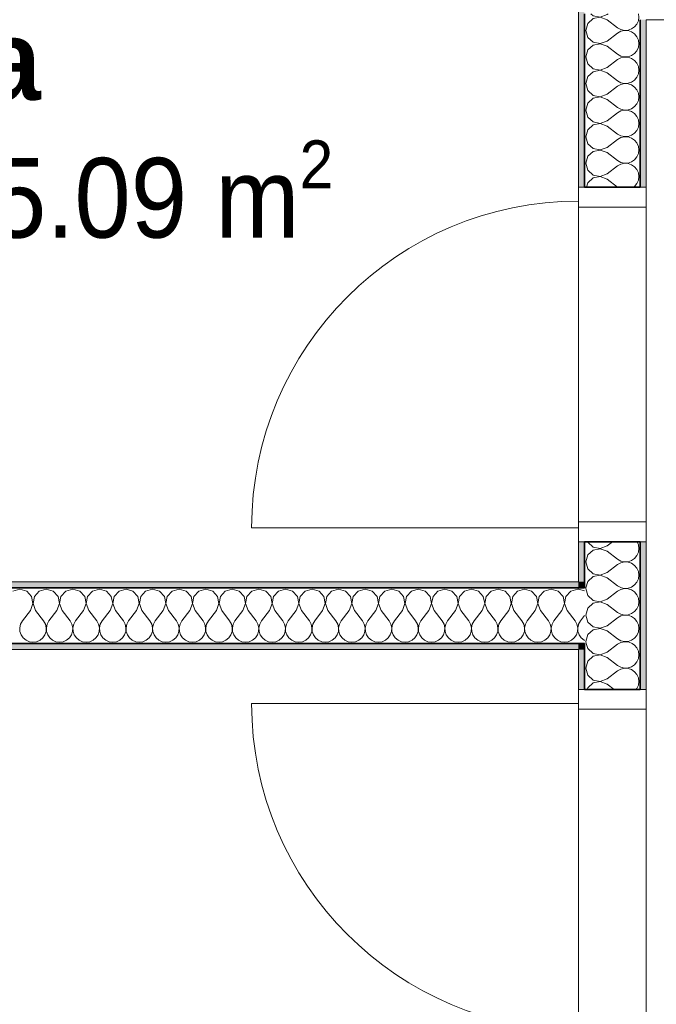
# Model space of a CAD drawing. Header units: metres. Extents: x -7.1 to 26.5, y -14.7 to 18.1.
# Tile 42 of 182: x 4.7 to 6.3, y 5.7 to 8.2. Entities that reach past the tile are written whole.
import ezdxf

# ---------------------------------------------------------------- set-up
doc = ezdxf.new("R2010")
doc.units = ezdxf.units.M
doc.linetypes.add('AUSGEZOGEN', pattern=[0])
for name, color, linetype in [('XR$1$010 Türen', 7, 'AUSGEZOGEN'), ('XR$1$015 Innenwände', 7, 'AUSGEZOGEN'), ('XR$1$015 Innenwände Schichttrennlinien', 7, 'AUSGEZOGEN'), ('XR$1$080 Raumdefinitionen Kontur', 7, 'AUSGEZOGEN'), ('XR$2$080 Raumdefinitionen Text_1', 7, 'AUSGEZOGEN'), ('XR$3$015 Innenwände Bauteilschraffuren', 7, 'AUSGEZOGEN')]:
    doc.layers.add(name, color=color, linetype=linetype)
doc.styles.add('ARIAL', font='arial.ttf')

# ---------------------------------------------------------------- blocks, each defined once
blk = doc.blocks.new('COMPLEXOBJECT_152')
at = {"layer": 'XR$3$015 Innenwände Bauteilschraffuren', "color": 8, "linetype": 'AUSGEZOGEN', "lineweight": 13, "transparency": 33554687}
for p, q in [((6.1248, 6.8835), (6.1251, 6.8825)), ((6.1251, 6.8825), (6.1385, 6.8702)), ((6.1385, 6.8702), (6.1564, 6.8668)), ((6.1564, 6.8668), (6.1734, 6.8733)), ((6.1734, 6.8733), (6.187, 6.8835)), ((6.2522, 6.8758), (6.2488, 6.8835)), ((6.2534, 6.8667), (6.2522, 6.8758)), ((6.2522, 6.8576), (6.2534, 6.8667)), ((6.1251, 6.8509), (6.1201, 6.8333)), ((6.1385, 6.8631), (6.1251, 6.8509)), ((6.1564, 6.8665), (6.1385, 6.8631)), ((6.1734, 6.86), (6.1564, 6.8665)), ((6.1734, 6.86), (6.2001, 6.84)), ((6.235, 6.8369), (6.2426, 6.8421)), ((6.2426, 6.8421), (6.2485, 6.8491)), ((6.2485, 6.8491), (6.2522, 6.8576)), ((6.1201, 6.8333), (6.1251, 6.8158)), ((6.1734, 6.8067), (6.2001, 6.8267)), ((6.2001, 6.84), (6.2082, 6.8355)), ((6.2082, 6.8311), (6.2001, 6.8267)), ((6.2082, 6.8355), (6.2171, 6.8335)), ((6.2171, 6.8332), (6.2082, 6.8311)), ((6.2171, 6.8335), (6.2263, 6.8339)), ((6.2263, 6.8328), (6.2171, 6.8332)), ((6.2263, 6.8339), (6.235, 6.8369)), ((6.235, 6.8298), (6.2263, 6.8328)), ((6.2426, 6.8246), (6.235, 6.8298)), ((6.2485, 6.8175), (6.2426, 6.8246)), ((6.2522, 6.8091), (6.2485, 6.8175)), ((6.1251, 6.8158), (6.1385, 6.8035)), ((6.1385, 6.7965), (6.1251, 6.7842)), ((6.1385, 6.8035), (6.1564, 6.8001)), ((6.1564, 6.7999), (6.1385, 6.7965)), ((6.1564, 6.8001), (6.1734, 6.8067)), ((6.1734, 6.7933), (6.1564, 6.7999)), ((6.1734, 6.7933), (6.2001, 6.7733)), ((6.2534, 6.8), (6.2522, 6.8091)), ((6.2522, 6.7909), (6.2534, 6.8)), ((6.1251, 6.7842), (6.1206, 6.7685)), ((6.2001, 6.7733), (6.2082, 6.7689)), ((6.2082, 6.7689), (6.2098, 6.7685)), ((6.23, 6.7685), (6.235, 6.7702)), ((6.235, 6.7702), (6.2426, 6.7754)), ((6.2426, 6.7754), (6.2485, 6.7825)), ((6.2485, 6.7825), (6.2522, 6.7909))]:
    blk.add_line(p, q, dxfattribs=at)
blk = doc.blocks.new('COMPLEXOBJECT_153')
at = {"layer": 'XR$3$015 Innenwände Bauteilschraffuren', "color": 8, "linetype": 'AUSGEZOGEN', "lineweight": 13, "transparency": 33554687}
for p, q in [((6.1331, 8.2085), (6.1385, 8.2035)), ((6.1385, 8.2035), (6.1564, 8.2001)), ((6.1564, 8.2001), (6.1734, 8.2067)), ((6.1734, 8.2067), (6.1759, 8.2085)), ((6.2534, 8.2), (6.2523, 8.2085)), ((6.1251, 8.1842), (6.1201, 8.1667)), ((6.1385, 8.1965), (6.1251, 8.1842)), ((6.1564, 8.1999), (6.1385, 8.1965)), ((6.1734, 8.1933), (6.1564, 8.1999)), ((6.1734, 8.1933), (6.2001, 8.1733)), ((6.2426, 8.1754), (6.2485, 8.1825)), ((6.2485, 8.1825), (6.2522, 8.1909)), ((6.2522, 8.1909), (6.2534, 8.2)), ((6.1201, 8.1667), (6.1251, 8.1491)), ((6.1734, 8.14), (6.2001, 8.16)), ((6.2001, 8.1733), (6.2082, 8.1689)), ((6.2082, 8.1645), (6.2001, 8.16)), ((6.2082, 8.1689), (6.2171, 8.1668)), ((6.2171, 8.1665), (6.2082, 8.1645)), ((6.2171, 8.1668), (6.2263, 8.1672)), ((6.2263, 8.1661), (6.2171, 8.1665)), ((6.2263, 8.1672), (6.235, 8.1702)), ((6.235, 8.1631), (6.2263, 8.1661)), ((6.235, 8.1702), (6.2426, 8.1754)), ((6.2426, 8.1579), (6.235, 8.1631)), ((6.2485, 8.1509), (6.2426, 8.1579)), ((6.1251, 8.1491), (6.1385, 8.1369)), ((6.1385, 8.1298), (6.1251, 8.1175)), ((6.1385, 8.1369), (6.1564, 8.1335)), ((6.1564, 8.1332), (6.1385, 8.1298)), ((6.1564, 8.1335), (6.1734, 8.14)), ((6.1734, 8.1267), (6.1564, 8.1332)), ((6.1734, 8.1267), (6.2001, 8.1067)), ((6.2522, 8.1424), (6.2485, 8.1509)), ((6.2534, 8.1333), (6.2522, 8.1424)), ((6.2522, 8.1242), (6.2534, 8.1333)), ((6.1251, 8.1175), (6.1201, 8.1)), ((6.2001, 8.1067), (6.2082, 8.1022)), ((6.2082, 8.1022), (6.2171, 8.1001)), ((6.2263, 8.1006), (6.235, 8.1035)), ((6.235, 8.1035), (6.2426, 8.1087)), ((6.2426, 8.1087), (6.2485, 8.1158)), ((6.2485, 8.1158), (6.2522, 8.1242)), ((6.1201, 8.1), (6.1251, 8.0825)), ((6.1251, 8.0825), (6.1385, 8.0702)), ((6.1734, 8.0733), (6.2001, 8.0933)), ((6.2082, 8.0978), (6.2001, 8.0933)), ((6.2171, 8.0999), (6.2082, 8.0978)), ((6.2171, 8.1001), (6.2263, 8.1006)), ((6.2263, 8.0994), (6.2171, 8.0999)), ((6.235, 8.0965), (6.2263, 8.0994)), ((6.2426, 8.0913), (6.235, 8.0965)), ((6.2485, 8.0842), (6.2426, 8.0913)), ((6.2522, 8.0758), (6.2485, 8.0842)), ((6.1385, 8.0631), (6.1251, 8.0509)), ((6.1385, 8.0702), (6.1564, 8.0668)), ((6.1564, 8.0665), (6.1385, 8.0631)), ((6.1564, 8.0668), (6.1734, 8.0733)), ((6.1734, 8.06), (6.1564, 8.0665)), ((6.1734, 8.06), (6.2001, 8.04)), ((6.2485, 8.0491), (6.2522, 8.0576)), ((6.2534, 8.0667), (6.2522, 8.0758)), ((6.2522, 8.0576), (6.2534, 8.0667)), ((6.1251, 8.0509), (6.1201, 8.0333)), ((6.1201, 8.0333), (6.1251, 8.0158)), ((6.2001, 8.04), (6.2082, 8.0355)), ((6.2082, 8.0311), (6.2001, 8.0267)), ((6.2082, 8.0355), (6.2171, 8.0335)), ((6.2171, 8.0332), (6.2082, 8.0311)), ((6.2171, 8.0335), (6.2263, 8.0339)), ((6.2263, 8.0328), (6.2171, 8.0332)), ((6.2263, 8.0339), (6.235, 8.0369)), ((6.235, 8.0298), (6.2263, 8.0328)), ((6.235, 8.0369), (6.2426, 8.0421)), ((6.2426, 8.0246), (6.235, 8.0298)), ((6.2426, 8.0421), (6.2485, 8.0491)), ((6.1251, 8.0158), (6.1385, 8.0035)), ((6.1385, 8.0035), (6.1564, 8.0001)), ((6.1564, 8.0001), (6.1734, 8.0067)), ((6.1734, 8.0067), (6.2001, 8.0267)), ((6.2485, 8.0175), (6.2426, 8.0246)), ((6.2522, 8.0091), (6.2485, 8.0175)), ((6.2534, 8), (6.2522, 8.0091)), ((6.1251, 7.9842), (6.1201, 7.9667)), ((6.1385, 7.9965), (6.1251, 7.9842)), ((6.1564, 7.9999), (6.1385, 7.9965)), ((6.1734, 7.9933), (6.1564, 7.9999)), ((6.1734, 7.9933), (6.2001, 7.9733)), ((6.2426, 7.9754), (6.2485, 7.9825)), ((6.2485, 7.9825), (6.2522, 7.9909)), ((6.2522, 7.9909), (6.2534, 8)), ((6.1201, 7.9667), (6.1251, 7.9491)), ((6.1734, 7.94), (6.2001, 7.96)), ((6.2001, 7.9733), (6.2082, 7.9689)), ((6.2082, 7.9645), (6.2001, 7.96)), ((6.2082, 7.9689), (6.2171, 7.9668)), ((6.2171, 7.9665), (6.2082, 7.9645)), ((6.2171, 7.9668), (6.2263, 7.9672)), ((6.2263, 7.9661), (6.2171, 7.9665)), ((6.2263, 7.9672), (6.235, 7.9702)), ((6.235, 7.9631), (6.2263, 7.9661)), ((6.235, 7.9702), (6.2426, 7.9754)), ((6.2426, 7.9579), (6.235, 7.9631)), ((6.2485, 7.9509), (6.2426, 7.9579)), ((6.1251, 7.9491), (6.1385, 7.9369)), ((6.1385, 7.9298), (6.1251, 7.9175)), ((6.1385, 7.9369), (6.1564, 7.9335)), ((6.1564, 7.9332), (6.1385, 7.9298)), ((6.1564, 7.9335), (6.1734, 7.94)), ((6.1734, 7.9267), (6.1564, 7.9332)), ((6.2522, 7.9424), (6.2485, 7.9509)), ((6.2534, 7.9333), (6.2522, 7.9424)), ((6.2522, 7.9242), (6.2534, 7.9333)), ((6.1251, 7.9175), (6.1201, 7.9)), ((6.1734, 7.9267), (6.2001, 7.9067)), ((6.2001, 7.9067), (6.2082, 7.9022)), ((6.235, 7.9035), (6.2426, 7.9087)), ((6.2426, 7.9087), (6.2485, 7.9158)), ((6.2485, 7.9158), (6.2522, 7.9242)), ((6.1201, 7.9), (6.1251, 7.8825)), ((6.1251, 7.8825), (6.1385, 7.8702)), ((6.1734, 7.8733), (6.2001, 7.8933)), ((6.2082, 7.8978), (6.2001, 7.8933)), ((6.2082, 7.9022), (6.2171, 7.9001)), ((6.2171, 7.8999), (6.2082, 7.8978)), ((6.2171, 7.9001), (6.2263, 7.9006)), ((6.2263, 7.8994), (6.2171, 7.8999)), ((6.2263, 7.9006), (6.235, 7.9035)), ((6.235, 7.8965), (6.2263, 7.8994)), ((6.2426, 7.8913), (6.235, 7.8965)), ((6.2485, 7.8842), (6.2426, 7.8913)), ((6.2522, 7.8758), (6.2485, 7.8842)), ((6.1385, 7.8631), (6.1251, 7.8509)), ((6.1385, 7.8702), (6.1564, 7.8668)), ((6.1564, 7.8665), (6.1385, 7.8631)), ((6.1564, 7.8668), (6.1734, 7.8733)), ((6.1734, 7.86), (6.1564, 7.8665)), ((6.1734, 7.86), (6.2001, 7.84)), ((6.2485, 7.8491), (6.2522, 7.8576)), ((6.2534, 7.8667), (6.2522, 7.8758)), ((6.2522, 7.8576), (6.2534, 7.8667)), ((6.1251, 7.8509), (6.1201, 7.8333)), ((6.1201, 7.8333), (6.1251, 7.8158)), ((6.2001, 7.84), (6.2082, 7.8355)), ((6.2082, 7.8311), (6.2001, 7.8267)), ((6.2082, 7.8355), (6.2171, 7.8335)), ((6.2171, 7.8332), (6.2082, 7.8311)), ((6.2171, 7.8335), (6.2263, 7.8339)), ((6.2263, 7.8328), (6.2171, 7.8332)), ((6.2263, 7.8339), (6.235, 7.8369)), ((6.235, 7.8298), (6.2263, 7.8328)), ((6.235, 7.8369), (6.2426, 7.8421)), ((6.2426, 7.8421), (6.2485, 7.8491)), ((6.1251, 7.8158), (6.1385, 7.8035)), ((6.1564, 7.8001), (6.1734, 7.8067)), ((6.1734, 7.8067), (6.2001, 7.8267)), ((6.2426, 7.8246), (6.235, 7.8298)), ((6.2485, 7.8175), (6.2426, 7.8246)), ((6.2522, 7.8091), (6.2485, 7.8175)), ((6.2534, 7.8), (6.2522, 7.8091)), ((6.1251, 7.7842), (6.122, 7.7735)), ((6.1385, 7.7965), (6.1251, 7.7842)), ((6.1385, 7.8035), (6.1564, 7.8001)), ((6.1564, 7.7999), (6.1385, 7.7965)), ((6.1734, 7.7933), (6.1564, 7.7999)), ((6.1734, 7.7933), (6.1999, 7.7735)), ((6.2426, 7.7754), (6.2485, 7.7825)), ((6.2485, 7.7825), (6.2522, 7.7909)), ((6.2522, 7.7909), (6.2534, 7.8)), ((6.2398, 7.7735), (6.2426, 7.7754))]:
    blk.add_line(p, q, dxfattribs=at)
blk = doc.blocks.new('COMPLEXOBJECT_154')
at = {"layer": 'XR$3$015 Innenwände Bauteilschraffuren', "color": 8, "linetype": 'AUSGEZOGEN', "lineweight": 13, "transparency": 33554687}
for p, q in [((6.1206, 6.7685), (6.1201, 6.7667)), ((6.2098, 6.7685), (6.2171, 6.7668)), ((6.2263, 6.7672), (6.23, 6.7685)), ((6.1201, 6.7667), (6.1251, 6.7491)), ((6.1251, 6.7491), (6.1385, 6.7369)), ((6.1734, 6.74), (6.2001, 6.76)), ((6.2082, 6.7645), (6.2001, 6.76)), ((6.2171, 6.7665), (6.2082, 6.7645)), ((6.2171, 6.7668), (6.2263, 6.7672)), ((6.2263, 6.7661), (6.2171, 6.7665)), ((6.235, 6.7631), (6.2263, 6.7661)), ((6.2426, 6.7579), (6.235, 6.7631)), ((6.2485, 6.7509), (6.2426, 6.7579)), ((6.2522, 6.7424), (6.2485, 6.7509)), ((6.1385, 6.7298), (6.1251, 6.7175)), ((6.1385, 6.7369), (6.1564, 6.7335)), ((6.1564, 6.7332), (6.1385, 6.7298)), ((6.1564, 6.7335), (6.1734, 6.74)), ((6.1734, 6.7267), (6.1564, 6.7332)), ((6.1734, 6.7267), (6.2001, 6.7067)), ((6.2485, 6.7158), (6.2522, 6.7242)), ((6.2534, 6.7333), (6.2522, 6.7424)), ((6.2522, 6.7242), (6.2534, 6.7333)), ((6.1251, 6.7175), (6.1201, 6.7)), ((6.1201, 6.7), (6.1251, 6.6825)), ((6.2001, 6.7067), (6.2082, 6.7022)), ((6.2082, 6.6978), (6.2001, 6.6933)), ((6.2082, 6.7022), (6.2171, 6.7001)), ((6.2171, 6.6999), (6.2082, 6.6978)), ((6.2171, 6.7001), (6.2263, 6.7006)), ((6.2263, 6.6994), (6.2171, 6.6999)), ((6.2263, 6.7006), (6.235, 6.7035)), ((6.235, 6.6965), (6.2263, 6.6994)), ((6.235, 6.7035), (6.2426, 6.7087)), ((6.2426, 6.6913), (6.235, 6.6965)), ((6.2426, 6.7087), (6.2485, 6.7158)), ((6.1251, 6.6825), (6.1385, 6.6702)), ((6.1385, 6.6702), (6.1564, 6.6668)), ((6.1564, 6.6668), (6.1734, 6.6733)), ((6.1734, 6.6733), (6.2001, 6.6933)), ((6.2485, 6.6842), (6.2426, 6.6913)), ((6.2522, 6.6758), (6.2485, 6.6842)), ((6.2534, 6.6667), (6.2522, 6.6758)), ((6.1251, 6.6509), (6.1201, 6.6333)), ((6.1385, 6.6631), (6.1251, 6.6509)), ((6.1564, 6.6665), (6.1385, 6.6631)), ((6.1734, 6.66), (6.1564, 6.6665)), ((6.1734, 6.66), (6.2001, 6.64)), ((6.2426, 6.6421), (6.2485, 6.6491)), ((6.2485, 6.6491), (6.2522, 6.6576)), ((6.2522, 6.6576), (6.2534, 6.6667)), ((6.1201, 6.6333), (6.1215, 6.6285)), ((6.2001, 6.64), (6.2082, 6.6355)), ((6.2082, 6.6311), (6.2034, 6.6285)), ((6.2082, 6.6355), (6.2171, 6.6335)), ((6.2171, 6.6332), (6.2082, 6.6311)), ((6.2171, 6.6335), (6.2263, 6.6339)), ((6.2263, 6.6328), (6.2171, 6.6332)), ((6.2263, 6.6339), (6.235, 6.6369)), ((6.235, 6.6298), (6.2263, 6.6328)), ((6.235, 6.6369), (6.2426, 6.6421)), ((6.2369, 6.6285), (6.235, 6.6298))]:
    blk.add_line(p, q, dxfattribs=at)
blk = doc.blocks.new('COMPLEXOBJECT_155')
at = {"layer": 'XR$3$015 Innenwände Bauteilschraffuren', "color": 8, "linetype": 'AUSGEZOGEN', "lineweight": 13, "transparency": 33554687}
for p, q in [((6.1215, 6.6285), (6.1251, 6.6158)), ((6.1734, 6.6067), (6.2001, 6.6267)), ((6.2034, 6.6285), (6.2001, 6.6267)), ((6.2426, 6.6246), (6.2369, 6.6285)), ((6.2485, 6.6175), (6.2426, 6.6246)), ((6.1251, 6.6158), (6.1385, 6.6035)), ((6.1385, 6.5965), (6.1251, 6.5842)), ((6.1385, 6.6035), (6.1564, 6.6001)), ((6.1564, 6.5999), (6.1385, 6.5965)), ((6.1564, 6.6001), (6.1734, 6.6067)), ((6.1734, 6.5933), (6.1564, 6.5999)), ((6.2522, 6.6091), (6.2485, 6.6175)), ((6.2534, 6.6), (6.2522, 6.6091)), ((6.2522, 6.5909), (6.2534, 6.6)), ((6.1251, 6.5842), (6.1201, 6.5667)), ((6.1734, 6.5933), (6.2001, 6.5733)), ((6.2001, 6.5733), (6.2082, 6.5689)), ((6.235, 6.5702), (6.2426, 6.5754)), ((6.2426, 6.5754), (6.2485, 6.5825)), ((6.2485, 6.5825), (6.2522, 6.5909)), ((6.1201, 6.5667), (6.1251, 6.5491)), ((6.1251, 6.5491), (6.1385, 6.5369)), ((6.1734, 6.54), (6.2001, 6.56)), ((6.2082, 6.5645), (6.2001, 6.56)), ((6.2082, 6.5689), (6.2171, 6.5668)), ((6.2171, 6.5665), (6.2082, 6.5645)), ((6.2171, 6.5668), (6.2263, 6.5672)), ((6.2263, 6.5661), (6.2171, 6.5665)), ((6.2263, 6.5672), (6.235, 6.5702)), ((6.235, 6.5631), (6.2263, 6.5661)), ((6.2426, 6.5579), (6.235, 6.5631)), ((6.2485, 6.5509), (6.2426, 6.5579)), ((6.2522, 6.5424), (6.2485, 6.5509)), ((6.1385, 6.5298), (6.1251, 6.5175)), ((6.1385, 6.5369), (6.1564, 6.5335)), ((6.1564, 6.5332), (6.1385, 6.5298)), ((6.1564, 6.5335), (6.1734, 6.54)), ((6.1734, 6.5267), (6.1564, 6.5332)), ((6.1734, 6.5267), (6.191, 6.5135)), ((6.2485, 6.5158), (6.2522, 6.5242)), ((6.2534, 6.5333), (6.2522, 6.5424)), ((6.2522, 6.5242), (6.2534, 6.5333)), ((6.1251, 6.5175), (6.1239, 6.5135)), ((6.2465, 6.5135), (6.2485, 6.5158))]:
    blk.add_line(p, q, dxfattribs=at)
blk = doc.blocks.new('COMPLEXOBJECT_161')
at = {"layer": 'XR$3$015 Innenwände Bauteilschraffuren', "color": 8, "linetype": 'AUSGEZOGEN', "lineweight": 13, "transparency": 33554687}
for p, q in [((6.1168, 6.7604), (6.1018, 6.7647)), ((6.1168, 6.6986), (6.1067, 6.6852)), ((6.1022, 6.6771), (6.1018, 6.6752)), ((6.1067, 6.6852), (6.1022, 6.6771)), ((6.1018, 6.6554), (6.1035, 6.6503)), ((6.1035, 6.6503), (6.1087, 6.6427)), ((6.1087, 6.6427), (6.1158, 6.6368)), ((6.1158, 6.6368), (6.1168, 6.6364))]:
    blk.add_line(p, q, dxfattribs=at)
blk = doc.blocks.new('COMPLEXOBJECT_162')
at = {"layer": 'XR$3$015 Innenwände Bauteilschraffuren', "color": 8, "linetype": 'AUSGEZOGEN', "lineweight": 13, "transparency": 33554687}
for p, q in [((4.7, 6.7652), (4.6825, 6.7602)), ((4.7175, 6.7602), (4.7, 6.7652)), ((4.7298, 6.7467), (4.7175, 6.7602)), ((4.7332, 6.7288), (4.7298, 6.7467)), ((4.7369, 6.7467), (4.7335, 6.7288)), ((4.7491, 6.7602), (4.7369, 6.7467)), ((4.7667, 6.7652), (4.7491, 6.7602)), ((4.7842, 6.7602), (4.7667, 6.7652)), ((4.7965, 6.7467), (4.7842, 6.7602)), ((4.7999, 6.7288), (4.7965, 6.7467)), ((4.8035, 6.7467), (4.8001, 6.7288)), ((4.8158, 6.7602), (4.8035, 6.7467)), ((4.8333, 6.7652), (4.8158, 6.7602)), ((4.8509, 6.7602), (4.8333, 6.7652)), ((4.8631, 6.7467), (4.8509, 6.7602)), ((4.8665, 6.7288), (4.8631, 6.7467)), ((4.8702, 6.7467), (4.8668, 6.7288)), ((4.8825, 6.7602), (4.8702, 6.7467)), ((4.9, 6.7652), (4.8825, 6.7602)), ((4.9175, 6.7602), (4.9, 6.7652)), ((4.9298, 6.7467), (4.9175, 6.7602)), ((4.9332, 6.7288), (4.9298, 6.7467)), ((4.9369, 6.7467), (4.9335, 6.7288)), ((4.9491, 6.7602), (4.9369, 6.7467)), ((4.9667, 6.7652), (4.9491, 6.7602)), ((4.9842, 6.7602), (4.9667, 6.7652)), ((4.9965, 6.7467), (4.9842, 6.7602)), ((4.9999, 6.7288), (4.9965, 6.7467)), ((5.0035, 6.7467), (5.0001, 6.7288)), ((5.0158, 6.7602), (5.0035, 6.7467)), ((5.0333, 6.7652), (5.0158, 6.7602)), ((5.0509, 6.7602), (5.0333, 6.7652)), ((5.0631, 6.7467), (5.0509, 6.7602)), ((5.0665, 6.7288), (5.0631, 6.7467)), ((5.0702, 6.7467), (5.0668, 6.7288)), ((5.0825, 6.7602), (5.0702, 6.7467)), ((5.1, 6.7652), (5.0825, 6.7602)), ((5.1175, 6.7602), (5.1, 6.7652)), ((5.1298, 6.7467), (5.1175, 6.7602)), ((5.1332, 6.7288), (5.1298, 6.7467)), ((5.1369, 6.7467), (5.1335, 6.7288)), ((5.1491, 6.7602), (5.1369, 6.7467)), ((5.1667, 6.7652), (5.1491, 6.7602)), ((5.1842, 6.7602), (5.1667, 6.7652)), ((5.1965, 6.7467), (5.1842, 6.7602)), ((5.1999, 6.7288), (5.1965, 6.7467)), ((5.2035, 6.7467), (5.2001, 6.7288)), ((5.2158, 6.7602), (5.2035, 6.7467)), ((5.2333, 6.7652), (5.2158, 6.7602)), ((5.2509, 6.7602), (5.2333, 6.7652)), ((5.2631, 6.7467), (5.2509, 6.7602)), ((5.2665, 6.7288), (5.2631, 6.7467)), ((5.2702, 6.7467), (5.2668, 6.7288)), ((5.2825, 6.7602), (5.2702, 6.7467)), ((5.3, 6.7652), (5.2825, 6.7602)), ((5.3175, 6.7602), (5.3, 6.7652)), ((5.3298, 6.7467), (5.3175, 6.7602)), ((5.3332, 6.7288), (5.3298, 6.7467)), ((5.3369, 6.7467), (5.3335, 6.7288)), ((5.3491, 6.7602), (5.3369, 6.7467)), ((5.3667, 6.7652), (5.3491, 6.7602)), ((5.3842, 6.7602), (5.3667, 6.7652)), ((5.3965, 6.7467), (5.3842, 6.7602)), ((5.3999, 6.7288), (5.3965, 6.7467)), ((5.4035, 6.7467), (5.4001, 6.7288)), ((5.4158, 6.7602), (5.4035, 6.7467)), ((5.4333, 6.7652), (5.4158, 6.7602)), ((5.4509, 6.7602), (5.4333, 6.7652)), ((5.4631, 6.7467), (5.4509, 6.7602)), ((5.4665, 6.7288), (5.4631, 6.7467)), ((5.4702, 6.7467), (5.4668, 6.7288)), ((5.4825, 6.7602), (5.4702, 6.7467)), ((5.5, 6.7652), (5.4825, 6.7602)), ((5.5175, 6.7602), (5.5, 6.7652)), ((5.5298, 6.7467), (5.5175, 6.7602)), ((5.5332, 6.7288), (5.5298, 6.7467)), ((5.5369, 6.7467), (5.5335, 6.7288)), ((5.5491, 6.7602), (5.5369, 6.7467)), ((5.5667, 6.7652), (5.5491, 6.7602)), ((5.5842, 6.7602), (5.5667, 6.7652)), ((5.5965, 6.7467), (5.5842, 6.7602)), ((5.5999, 6.7288), (5.5965, 6.7467)), ((5.6035, 6.7467), (5.6001, 6.7288)), ((5.6158, 6.7602), (5.6035, 6.7467)), ((5.6333, 6.7652), (5.6158, 6.7602)), ((5.6509, 6.7602), (5.6333, 6.7652)), ((5.6631, 6.7467), (5.6509, 6.7602)), ((5.6665, 6.7288), (5.6631, 6.7467)), ((5.6702, 6.7467), (5.6668, 6.7288)), ((5.6825, 6.7602), (5.6702, 6.7467)), ((5.7, 6.7652), (5.6825, 6.7602)), ((5.7175, 6.7602), (5.7, 6.7652)), ((5.7298, 6.7467), (5.7175, 6.7602)), ((5.7332, 6.7288), (5.7298, 6.7467)), ((5.7369, 6.7467), (5.7335, 6.7288)), ((5.7491, 6.7602), (5.7369, 6.7467)), ((5.7667, 6.7652), (5.7491, 6.7602)), ((5.7842, 6.7602), (5.7667, 6.7652)), ((5.7965, 6.7467), (5.7842, 6.7602)), ((5.7999, 6.7288), (5.7965, 6.7467)), ((5.8035, 6.7467), (5.8001, 6.7288)), ((5.8158, 6.7602), (5.8035, 6.7467)), ((5.8333, 6.7652), (5.8158, 6.7602)), ((5.8509, 6.7602), (5.8333, 6.7652)), ((5.8631, 6.7467), (5.8509, 6.7602)), ((5.8665, 6.7288), (5.8631, 6.7467)), ((5.8702, 6.7467), (5.8668, 6.7288)), ((5.8825, 6.7602), (5.8702, 6.7467)), ((5.9, 6.7652), (5.8825, 6.7602)), ((5.9175, 6.7602), (5.9, 6.7652)), ((5.9298, 6.7467), (5.9175, 6.7602)), ((5.9332, 6.7288), (5.9298, 6.7467)), ((5.9369, 6.7467), (5.9335, 6.7288)), ((5.9491, 6.7602), (5.9369, 6.7467)), ((5.9667, 6.7652), (5.9491, 6.7602)), ((5.9842, 6.7602), (5.9667, 6.7652)), ((5.9965, 6.7467), (5.9842, 6.7602)), ((5.9999, 6.7288), (5.9965, 6.7467)), ((6.0035, 6.7467), (6.0001, 6.7288)), ((6.0158, 6.7602), (6.0035, 6.7467)), ((6.0333, 6.7652), (6.0158, 6.7602)), ((6.0509, 6.7602), (6.0333, 6.7652)), ((6.0631, 6.7467), (6.0509, 6.7602)), ((6.0665, 6.7288), (6.0631, 6.7467)), ((6.0702, 6.7467), (6.0668, 6.7288)), ((6.0825, 6.7602), (6.0702, 6.7467)), ((6.1, 6.7652), (6.0825, 6.7602)), ((6.1018, 6.7647), (6.1, 6.7652)), ((4.7267, 6.7118), (4.7332, 6.7288)), ((4.7335, 6.7288), (4.74, 6.7118)), ((4.7933, 6.7118), (4.7999, 6.7288)), ((4.8001, 6.7288), (4.8067, 6.7118)), ((4.86, 6.7118), (4.8665, 6.7288)), ((4.8668, 6.7288), (4.8733, 6.7118)), ((4.9267, 6.7118), (4.9332, 6.7288)), ((4.9335, 6.7288), (4.94, 6.7118)), ((4.9933, 6.7118), (4.9999, 6.7288)), ((5.0001, 6.7288), (5.0067, 6.7118)), ((5.06, 6.7118), (5.0665, 6.7288)), ((5.0668, 6.7288), (5.0733, 6.7118)), ((5.1267, 6.7118), (5.1332, 6.7288)), ((5.1335, 6.7288), (5.14, 6.7118)), ((5.1933, 6.7118), (5.1999, 6.7288)), ((5.2001, 6.7288), (5.2067, 6.7118)), ((5.26, 6.7118), (5.2665, 6.7288)), ((5.2668, 6.7288), (5.2733, 6.7118)), ((5.3267, 6.7118), (5.3332, 6.7288)), ((5.3335, 6.7288), (5.34, 6.7118)), ((5.3933, 6.7118), (5.3999, 6.7288)), ((5.4001, 6.7288), (5.4067, 6.7118)), ((5.46, 6.7118), (5.4665, 6.7288)), ((5.4668, 6.7288), (5.4733, 6.7118)), ((5.5267, 6.7118), (5.5332, 6.7288)), ((5.5335, 6.7288), (5.54, 6.7118)), ((5.5933, 6.7118), (5.5999, 6.7288)), ((5.6001, 6.7288), (5.6067, 6.7118)), ((5.66, 6.7118), (5.6665, 6.7288)), ((5.6668, 6.7288), (5.6733, 6.7118)), ((5.7267, 6.7118), (5.7332, 6.7288)), ((5.7335, 6.7288), (5.74, 6.7118)), ((5.7933, 6.7118), (5.7999, 6.7288)), ((5.8001, 6.7288), (5.8067, 6.7118)), ((5.86, 6.7118), (5.8665, 6.7288)), ((5.8668, 6.7288), (5.8733, 6.7118)), ((5.9267, 6.7118), (5.9332, 6.7288)), ((5.9335, 6.7288), (5.94, 6.7118)), ((5.9933, 6.7118), (5.9999, 6.7288)), ((6.0001, 6.7288), (6.0067, 6.7118)), ((6.06, 6.7118), (6.0665, 6.7288)), ((6.0668, 6.7288), (6.0733, 6.7118)), ((4.7267, 6.7118), (4.7067, 6.6852)), ((4.74, 6.7118), (4.76, 6.6852)), ((4.7933, 6.7118), (4.7733, 6.6852)), ((4.8067, 6.7118), (4.8267, 6.6852)), ((4.86, 6.7118), (4.84, 6.6852)), ((4.8733, 6.7118), (4.8933, 6.6852)), ((4.9267, 6.7118), (4.9067, 6.6852)), ((4.94, 6.7118), (4.96, 6.6852)), ((4.9933, 6.7118), (4.9733, 6.6852)), ((5.0067, 6.7118), (5.0267, 6.6852)), ((5.06, 6.7118), (5.04, 6.6852)), ((5.0733, 6.7118), (5.0933, 6.6852)), ((5.1267, 6.7118), (5.1067, 6.6852)), ((5.14, 6.7118), (5.16, 6.6852)), ((5.1933, 6.7118), (5.1733, 6.6852)), ((5.2067, 6.7118), (5.2267, 6.6852)), ((5.26, 6.7118), (5.24, 6.6852)), ((5.2733, 6.7118), (5.2933, 6.6852)), ((5.3267, 6.7118), (5.3067, 6.6852)), ((5.34, 6.7118), (5.36, 6.6852)), ((5.3933, 6.7118), (5.3733, 6.6852)), ((5.4067, 6.7118), (5.4267, 6.6852)), ((5.46, 6.7118), (5.44, 6.6852)), ((5.4733, 6.7118), (5.4933, 6.6852)), ((5.5267, 6.7118), (5.5067, 6.6852)), ((5.54, 6.7118), (5.56, 6.6852)), ((5.5933, 6.7118), (5.5733, 6.6852)), ((5.6067, 6.7118), (5.6267, 6.6852)), ((5.66, 6.7118), (5.64, 6.6852)), ((5.6733, 6.7118), (5.6933, 6.6852)), ((5.7267, 6.7118), (5.7067, 6.6852)), ((5.74, 6.7118), (5.76, 6.6852)), ((5.7933, 6.7118), (5.7733, 6.6852)), ((5.8067, 6.7118), (5.8267, 6.6852)), ((5.86, 6.7118), (5.84, 6.6852)), ((5.8733, 6.7118), (5.8933, 6.6852)), ((5.9267, 6.7118), (5.9067, 6.6852)), ((5.94, 6.7118), (5.96, 6.6852)), ((5.9933, 6.7118), (5.9733, 6.6852)), ((6.0067, 6.7118), (6.0267, 6.6852)), ((6.06, 6.7118), (6.04, 6.6852)), ((6.0733, 6.7118), (6.0933, 6.6852)), ((4.7022, 6.6771), (4.7001, 6.6682)), ((4.7067, 6.6852), (4.7022, 6.6771)), ((4.7645, 6.6771), (4.76, 6.6852)), ((4.7665, 6.6682), (4.7645, 6.6771)), ((4.7689, 6.6771), (4.7668, 6.6682)), ((4.7733, 6.6852), (4.7689, 6.6771)), ((4.8311, 6.6771), (4.8267, 6.6852)), ((4.8332, 6.6682), (4.8311, 6.6771)), ((4.8355, 6.6771), (4.8335, 6.6682)), ((4.84, 6.6852), (4.8355, 6.6771)), ((4.8978, 6.6771), (4.8933, 6.6852)), ((4.8999, 6.6682), (4.8978, 6.6771)), ((4.9022, 6.6771), (4.9001, 6.6682)), ((4.9067, 6.6852), (4.9022, 6.6771)), ((4.9645, 6.6771), (4.96, 6.6852)), ((4.9665, 6.6682), (4.9645, 6.6771)), ((4.9689, 6.6771), (4.9668, 6.6682)), ((4.9733, 6.6852), (4.9689, 6.6771)), ((5.0311, 6.6771), (5.0267, 6.6852)), ((5.0332, 6.6682), (5.0311, 6.6771)), ((5.0355, 6.6771), (5.0335, 6.6682)), ((5.04, 6.6852), (5.0355, 6.6771)), ((5.0978, 6.6771), (5.0933, 6.6852)), ((5.0999, 6.6682), (5.0978, 6.6771)), ((5.1022, 6.6771), (5.1001, 6.6682)), ((5.1067, 6.6852), (5.1022, 6.6771)), ((5.1645, 6.6771), (5.16, 6.6852)), ((5.1665, 6.6682), (5.1645, 6.6771)), ((5.1689, 6.6771), (5.1668, 6.6682)), ((5.1733, 6.6852), (5.1689, 6.6771)), ((5.2311, 6.6771), (5.2267, 6.6852)), ((5.2332, 6.6682), (5.2311, 6.6771)), ((5.2355, 6.6771), (5.2335, 6.6682)), ((5.24, 6.6852), (5.2355, 6.6771)), ((5.2978, 6.6771), (5.2933, 6.6852)), ((5.2999, 6.6682), (5.2978, 6.6771)), ((5.3022, 6.6771), (5.3001, 6.6682)), ((5.3067, 6.6852), (5.3022, 6.6771)), ((5.3645, 6.6771), (5.36, 6.6852)), ((5.3665, 6.6682), (5.3645, 6.6771)), ((5.3689, 6.6771), (5.3668, 6.6682)), ((5.3733, 6.6852), (5.3689, 6.6771)), ((5.4311, 6.6771), (5.4267, 6.6852)), ((5.4332, 6.6682), (5.4311, 6.6771)), ((5.4355, 6.6771), (5.4335, 6.6682)), ((5.44, 6.6852), (5.4355, 6.6771)), ((5.4978, 6.6771), (5.4933, 6.6852)), ((5.4999, 6.6682), (5.4978, 6.6771)), ((5.5022, 6.6771), (5.5001, 6.6682)), ((5.5067, 6.6852), (5.5022, 6.6771)), ((5.5645, 6.6771), (5.56, 6.6852)), ((5.5665, 6.6682), (5.5645, 6.6771)), ((5.5689, 6.6771), (5.5668, 6.6682)), ((5.5733, 6.6852), (5.5689, 6.6771)), ((5.6311, 6.6771), (5.6267, 6.6852)), ((5.6332, 6.6682), (5.6311, 6.6771)), ((5.6355, 6.6771), (5.6335, 6.6682)), ((5.64, 6.6852), (5.6355, 6.6771)), ((5.6978, 6.6771), (5.6933, 6.6852)), ((5.6999, 6.6682), (5.6978, 6.6771)), ((5.7022, 6.6771), (5.7001, 6.6682)), ((5.7067, 6.6852), (5.7022, 6.6771)), ((5.7645, 6.6771), (5.76, 6.6852)), ((5.7665, 6.6682), (5.7645, 6.6771)), ((5.7689, 6.6771), (5.7668, 6.6682)), ((5.7733, 6.6852), (5.7689, 6.6771)), ((5.8311, 6.6771), (5.8267, 6.6852)), ((5.8332, 6.6682), (5.8311, 6.6771)), ((5.8355, 6.6771), (5.8335, 6.6682)), ((5.84, 6.6852), (5.8355, 6.6771)), ((5.8978, 6.6771), (5.8933, 6.6852)), ((5.8999, 6.6682), (5.8978, 6.6771)), ((5.9022, 6.6771), (5.9001, 6.6682)), ((5.9067, 6.6852), (5.9022, 6.6771)), ((5.9645, 6.6771), (5.96, 6.6852)), ((5.9665, 6.6682), (5.9645, 6.6771)), ((5.9689, 6.6771), (5.9668, 6.6682)), ((5.9733, 6.6852), (5.9689, 6.6771)), ((6.0311, 6.6771), (6.0267, 6.6852)), ((6.0332, 6.6682), (6.0311, 6.6771)), ((6.0355, 6.6771), (6.0335, 6.6682)), ((6.04, 6.6852), (6.0355, 6.6771)), ((6.0978, 6.6771), (6.0933, 6.6852)), ((6.0999, 6.6682), (6.0978, 6.6771)), ((6.1018, 6.6752), (6.1001, 6.6682)), ((4.7001, 6.6682), (4.7006, 6.659)), ((4.7006, 6.659), (4.7035, 6.6503)), ((4.7035, 6.6503), (4.7087, 6.6427)), ((4.7579, 6.6427), (4.7631, 6.6503)), ((4.7631, 6.6503), (4.7661, 6.659)), ((4.7661, 6.659), (4.7665, 6.6682)), ((4.7668, 6.6682), (4.7672, 6.659)), ((4.7672, 6.659), (4.7702, 6.6503)), ((4.7702, 6.6503), (4.7754, 6.6427)), ((4.8246, 6.6427), (4.8298, 6.6503)), ((4.8298, 6.6503), (4.8328, 6.659)), ((4.8328, 6.659), (4.8332, 6.6682)), ((4.8335, 6.6682), (4.8339, 6.659)), ((4.8339, 6.659), (4.8369, 6.6503)), ((4.8369, 6.6503), (4.8421, 6.6427)), ((4.8913, 6.6427), (4.8965, 6.6503)), ((4.8965, 6.6503), (4.8994, 6.659)), ((4.8994, 6.659), (4.8999, 6.6682)), ((4.9001, 6.6682), (4.9006, 6.659)), ((4.9006, 6.659), (4.9035, 6.6503)), ((4.9035, 6.6503), (4.9087, 6.6427)), ((4.9579, 6.6427), (4.9631, 6.6503)), ((4.9631, 6.6503), (4.9661, 6.659)), ((4.9661, 6.659), (4.9665, 6.6682)), ((4.9668, 6.6682), (4.9672, 6.659)), ((4.9672, 6.659), (4.9702, 6.6503)), ((4.9702, 6.6503), (4.9754, 6.6427)), ((5.0246, 6.6427), (5.0298, 6.6503)), ((5.0298, 6.6503), (5.0328, 6.659)), ((5.0328, 6.659), (5.0332, 6.6682)), ((5.0335, 6.6682), (5.0339, 6.659)), ((5.0339, 6.659), (5.0369, 6.6503)), ((5.0369, 6.6503), (5.0421, 6.6427)), ((5.0913, 6.6427), (5.0965, 6.6503)), ((5.0965, 6.6503), (5.0994, 6.659)), ((5.0994, 6.659), (5.0999, 6.6682)), ((5.1001, 6.6682), (5.1006, 6.659)), ((5.1006, 6.659), (5.1035, 6.6503)), ((5.1035, 6.6503), (5.1087, 6.6427)), ((5.1579, 6.6427), (5.1631, 6.6503)), ((5.1631, 6.6503), (5.1661, 6.659)), ((5.1661, 6.659), (5.1665, 6.6682)), ((5.1668, 6.6682), (5.1672, 6.659)), ((5.1672, 6.659), (5.1702, 6.6503)), ((5.1702, 6.6503), (5.1754, 6.6427)), ((5.2246, 6.6427), (5.2298, 6.6503)), ((5.2298, 6.6503), (5.2328, 6.659)), ((5.2328, 6.659), (5.2332, 6.6682)), ((5.2335, 6.6682), (5.2339, 6.659)), ((5.2339, 6.659), (5.2369, 6.6503)), ((5.2369, 6.6503), (5.2421, 6.6427)), ((5.2913, 6.6427), (5.2965, 6.6503)), ((5.2965, 6.6503), (5.2994, 6.659)), ((5.2994, 6.659), (5.2999, 6.6682)), ((5.3001, 6.6682), (5.3006, 6.659)), ((5.3006, 6.659), (5.3035, 6.6503)), ((5.3035, 6.6503), (5.3087, 6.6427)), ((5.3579, 6.6427), (5.3631, 6.6503)), ((5.3631, 6.6503), (5.3661, 6.659)), ((5.3661, 6.659), (5.3665, 6.6682)), ((5.3668, 6.6682), (5.3672, 6.659)), ((5.3672, 6.659), (5.3702, 6.6503)), ((5.3702, 6.6503), (5.3754, 6.6427)), ((5.4246, 6.6427), (5.4298, 6.6503)), ((5.4298, 6.6503), (5.4328, 6.659)), ((5.4328, 6.659), (5.4332, 6.6682)), ((5.4335, 6.6682), (5.4339, 6.659)), ((5.4339, 6.659), (5.4369, 6.6503)), ((5.4369, 6.6503), (5.4421, 6.6427)), ((5.4913, 6.6427), (5.4965, 6.6503)), ((5.4965, 6.6503), (5.4994, 6.659)), ((5.4994, 6.659), (5.4999, 6.6682)), ((5.5001, 6.6682), (5.5006, 6.659)), ((5.5006, 6.659), (5.5035, 6.6503)), ((5.5035, 6.6503), (5.5087, 6.6427)), ((5.5579, 6.6427), (5.5631, 6.6503)), ((5.5631, 6.6503), (5.5661, 6.659)), ((5.5661, 6.659), (5.5665, 6.6682)), ((5.5668, 6.6682), (5.5672, 6.659)), ((5.5672, 6.659), (5.5702, 6.6503)), ((5.5702, 6.6503), (5.5754, 6.6427)), ((5.6246, 6.6427), (5.6298, 6.6503)), ((5.6298, 6.6503), (5.6328, 6.659)), ((5.6328, 6.659), (5.6332, 6.6682)), ((5.6335, 6.6682), (5.6339, 6.659)), ((5.6339, 6.659), (5.6369, 6.6503)), ((5.6369, 6.6503), (5.6421, 6.6427)), ((5.6913, 6.6427), (5.6965, 6.6503)), ((5.6965, 6.6503), (5.6994, 6.659)), ((5.6994, 6.659), (5.6999, 6.6682)), ((5.7001, 6.6682), (5.7006, 6.659)), ((5.7006, 6.659), (5.7035, 6.6503)), ((5.7035, 6.6503), (5.7087, 6.6427)), ((5.7579, 6.6427), (5.7631, 6.6503)), ((5.7631, 6.6503), (5.7661, 6.659)), ((5.7661, 6.659), (5.7665, 6.6682)), ((5.7668, 6.6682), (5.7672, 6.659)), ((5.7672, 6.659), (5.7702, 6.6503)), ((5.7702, 6.6503), (5.7754, 6.6427)), ((5.8246, 6.6427), (5.8298, 6.6503)), ((5.8298, 6.6503), (5.8328, 6.659)), ((5.8328, 6.659), (5.8332, 6.6682)), ((5.8335, 6.6682), (5.8339, 6.659)), ((5.8339, 6.659), (5.8369, 6.6503)), ((5.8369, 6.6503), (5.8421, 6.6427)), ((5.8913, 6.6427), (5.8965, 6.6503)), ((5.8965, 6.6503), (5.8994, 6.659)), ((5.8994, 6.659), (5.8999, 6.6682)), ((5.9001, 6.6682), (5.9006, 6.659)), ((5.9006, 6.659), (5.9035, 6.6503)), ((5.9035, 6.6503), (5.9087, 6.6427)), ((5.9579, 6.6427), (5.9631, 6.6503)), ((5.9631, 6.6503), (5.9661, 6.659)), ((5.9661, 6.659), (5.9665, 6.6682)), ((5.9668, 6.6682), (5.9672, 6.659)), ((5.9672, 6.659), (5.9702, 6.6503)), ((5.9702, 6.6503), (5.9754, 6.6427)), ((6.0246, 6.6427), (6.0298, 6.6503)), ((6.0298, 6.6503), (6.0328, 6.659)), ((6.0328, 6.659), (6.0332, 6.6682)), ((6.0335, 6.6682), (6.0339, 6.659)), ((6.0339, 6.659), (6.0369, 6.6503)), ((6.0369, 6.6503), (6.0421, 6.6427)), ((6.0913, 6.6427), (6.0965, 6.6503)), ((6.0965, 6.6503), (6.0994, 6.659)), ((6.0994, 6.659), (6.0999, 6.6682)), ((6.1001, 6.6682), (6.1006, 6.659)), ((6.1006, 6.659), (6.1018, 6.6554)), ((4.7087, 6.6427), (4.7158, 6.6368)), ((4.7158, 6.6368), (4.7242, 6.6331)), ((4.7242, 6.6331), (4.7333, 6.6318)), ((4.7333, 6.6318), (4.7424, 6.6331)), ((4.7424, 6.6331), (4.7509, 6.6368)), ((4.7509, 6.6368), (4.7579, 6.6427)), ((4.7754, 6.6427), (4.7825, 6.6368)), ((4.7825, 6.6368), (4.7909, 6.6331)), ((4.7909, 6.6331), (4.8, 6.6318)), ((4.8, 6.6318), (4.8091, 6.6331)), ((4.8091, 6.6331), (4.8175, 6.6368)), ((4.8175, 6.6368), (4.8246, 6.6427)), ((4.8421, 6.6427), (4.8491, 6.6368)), ((4.8491, 6.6368), (4.8576, 6.6331)), ((4.8576, 6.6331), (4.8667, 6.6318)), ((4.8667, 6.6318), (4.8758, 6.6331)), ((4.8758, 6.6331), (4.8842, 6.6368)), ((4.8842, 6.6368), (4.8913, 6.6427)), ((4.9087, 6.6427), (4.9158, 6.6368)), ((4.9158, 6.6368), (4.9242, 6.6331)), ((4.9242, 6.6331), (4.9333, 6.6318)), ((4.9333, 6.6318), (4.9424, 6.6331)), ((4.9424, 6.6331), (4.9509, 6.6368)), ((4.9509, 6.6368), (4.9579, 6.6427)), ((4.9754, 6.6427), (4.9825, 6.6368)), ((4.9825, 6.6368), (4.9909, 6.6331)), ((4.9909, 6.6331), (5, 6.6318)), ((5, 6.6318), (5.0091, 6.6331)), ((5.0091, 6.6331), (5.0175, 6.6368)), ((5.0175, 6.6368), (5.0246, 6.6427)), ((5.0421, 6.6427), (5.0491, 6.6368)), ((5.0491, 6.6368), (5.0576, 6.6331)), ((5.0576, 6.6331), (5.0667, 6.6318)), ((5.0667, 6.6318), (5.0758, 6.6331)), ((5.0758, 6.6331), (5.0842, 6.6368)), ((5.0842, 6.6368), (5.0913, 6.6427)), ((5.1087, 6.6427), (5.1158, 6.6368)), ((5.1158, 6.6368), (5.1242, 6.6331)), ((5.1242, 6.6331), (5.1333, 6.6318)), ((5.1333, 6.6318), (5.1424, 6.6331)), ((5.1424, 6.6331), (5.1509, 6.6368)), ((5.1509, 6.6368), (5.1579, 6.6427)), ((5.1754, 6.6427), (5.1825, 6.6368)), ((5.1825, 6.6368), (5.1909, 6.6331)), ((5.1909, 6.6331), (5.2, 6.6318)), ((5.2, 6.6318), (5.2091, 6.6331)), ((5.2091, 6.6331), (5.2175, 6.6368)), ((5.2175, 6.6368), (5.2246, 6.6427)), ((5.2421, 6.6427), (5.2491, 6.6368)), ((5.2491, 6.6368), (5.2576, 6.6331)), ((5.2576, 6.6331), (5.2667, 6.6318)), ((5.2667, 6.6318), (5.2758, 6.6331)), ((5.2758, 6.6331), (5.2842, 6.6368)), ((5.2842, 6.6368), (5.2913, 6.6427)), ((5.3087, 6.6427), (5.3158, 6.6368)), ((5.3158, 6.6368), (5.3242, 6.6331)), ((5.3242, 6.6331), (5.3333, 6.6318)), ((5.3333, 6.6318), (5.3424, 6.6331)), ((5.3424, 6.6331), (5.3509, 6.6368)), ((5.3509, 6.6368), (5.3579, 6.6427)), ((5.3754, 6.6427), (5.3825, 6.6368)), ((5.3825, 6.6368), (5.3909, 6.6331)), ((5.3909, 6.6331), (5.4, 6.6318)), ((5.4, 6.6318), (5.4091, 6.6331)), ((5.4091, 6.6331), (5.4175, 6.6368)), ((5.4175, 6.6368), (5.4246, 6.6427)), ((5.4421, 6.6427), (5.4491, 6.6368)), ((5.4491, 6.6368), (5.4576, 6.6331)), ((5.4576, 6.6331), (5.4667, 6.6318)), ((5.4667, 6.6318), (5.4758, 6.6331)), ((5.4758, 6.6331), (5.4842, 6.6368)), ((5.4842, 6.6368), (5.4913, 6.6427)), ((5.5087, 6.6427), (5.5158, 6.6368)), ((5.5158, 6.6368), (5.5242, 6.6331)), ((5.5242, 6.6331), (5.5333, 6.6318)), ((5.5333, 6.6318), (5.5424, 6.6331)), ((5.5424, 6.6331), (5.5509, 6.6368)), ((5.5509, 6.6368), (5.5579, 6.6427)), ((5.5754, 6.6427), (5.5825, 6.6368)), ((5.5825, 6.6368), (5.5909, 6.6331)), ((5.5909, 6.6331), (5.6, 6.6318)), ((5.6, 6.6318), (5.6091, 6.6331)), ((5.6091, 6.6331), (5.6175, 6.6368)), ((5.6175, 6.6368), (5.6246, 6.6427)), ((5.6421, 6.6427), (5.6491, 6.6368)), ((5.6491, 6.6368), (5.6576, 6.6331)), ((5.6576, 6.6331), (5.6667, 6.6318)), ((5.6667, 6.6318), (5.6758, 6.6331)), ((5.6758, 6.6331), (5.6842, 6.6368)), ((5.6842, 6.6368), (5.6913, 6.6427)), ((5.7087, 6.6427), (5.7158, 6.6368)), ((5.7158, 6.6368), (5.7242, 6.6331)), ((5.7242, 6.6331), (5.7333, 6.6318)), ((5.7333, 6.6318), (5.7424, 6.6331)), ((5.7424, 6.6331), (5.7509, 6.6368)), ((5.7509, 6.6368), (5.7579, 6.6427)), ((5.7754, 6.6427), (5.7825, 6.6368)), ((5.7825, 6.6368), (5.7909, 6.6331)), ((5.7909, 6.6331), (5.8, 6.6318)), ((5.8, 6.6318), (5.8091, 6.6331)), ((5.8091, 6.6331), (5.8175, 6.6368)), ((5.8175, 6.6368), (5.8246, 6.6427)), ((5.8421, 6.6427), (5.8491, 6.6368)), ((5.8491, 6.6368), (5.8576, 6.6331)), ((5.8576, 6.6331), (5.8667, 6.6318)), ((5.8667, 6.6318), (5.8758, 6.6331)), ((5.8758, 6.6331), (5.8842, 6.6368)), ((5.8842, 6.6368), (5.8913, 6.6427)), ((5.9087, 6.6427), (5.9158, 6.6368)), ((5.9158, 6.6368), (5.9242, 6.6331)), ((5.9242, 6.6331), (5.9333, 6.6318)), ((5.9333, 6.6318), (5.9424, 6.6331)), ((5.9424, 6.6331), (5.9509, 6.6368)), ((5.9509, 6.6368), (5.9579, 6.6427)), ((5.9754, 6.6427), (5.9825, 6.6368)), ((5.9825, 6.6368), (5.9909, 6.6331)), ((5.9909, 6.6331), (6, 6.6318)), ((6, 6.6318), (6.0091, 6.6331)), ((6.0091, 6.6331), (6.0175, 6.6368)), ((6.0175, 6.6368), (6.0246, 6.6427)), ((6.0421, 6.6427), (6.0491, 6.6368)), ((6.0491, 6.6368), (6.0576, 6.6331)), ((6.0576, 6.6331), (6.0667, 6.6318)), ((6.0667, 6.6318), (6.0758, 6.6331)), ((6.0758, 6.6331), (6.0842, 6.6368)), ((6.0842, 6.6368), (6.0913, 6.6427))]:
    blk.add_line(p, q, dxfattribs=at)

msp = doc.modelspace()

# ---------------------------------------------------------------- hatches: boundary and pattern name
at = {"layer": 'XR$3$015 Innenwände Bauteilschraffuren', "linetype": 'AUSGEZOGEN', "lineweight": 13, "true_color": 0x202020, "transparency": 33554687}
for points in [[(6.1168, 10.7335), (6.1018, 10.7335), (6.1018, 7.7735), (6.1168, 7.7735)], [(6.2568, 8.1935), (6.2568, 7.7735), (6.2718, 7.7735), (6.2718, 8.1935)], [(6.1168, 6.8835), (6.1018, 6.8835), (6.1018, 6.7835), (6.1168, 6.7835)], [(6.2568, 6.5135), (6.2718, 6.5135), (6.2718, 6.8835), (6.2568, 6.8835)], [(6.1018, 6.7835), (2.2818, 6.7835), (2.2818, 6.7685), (6.1018, 6.7685)], [(6.1168, 6.7685), (6.1168, 6.7835), (6.1018, 6.7835), (6.1018, 6.7685)], [(6.1018, 6.6285), (2.2818, 6.6285), (2.2818, 6.6135), (6.1018, 6.6135)], [(6.1168, 6.6135), (6.1168, 6.6285), (6.1018, 6.6285), (6.1018, 6.6135)], [(6.1168, 6.6135), (6.1018, 6.6135), (6.1018, 6.5135), (6.1168, 6.5135)]]:
    msp.add_hatch(color=250, dxfattribs=at).paths.add_polyline_path(points)

# ---------------------------------------------------------------- linework, layer by layer
at = {"layer": 'XR$1$010 Türen', "color": 7, "linetype": 'AUSGEZOGEN', "lineweight": 13, "transparency": 33554687}
for p, q in [((6.1018, 7.7235), (6.1018, 7.7735)), ((6.1018, 7.7735), (6.2718, 7.7735)), ((6.1168, 7.7735), (6.1018, 7.7735)), ((6.1168, 7.7735), (6.1018, 7.7735)), ((6.2568, 7.7735), (6.1168, 7.7735)), ((6.2568, 7.7735), (6.1168, 7.7735)), ((6.2718, 7.7735), (6.2568, 7.7735)), ((6.2718, 7.7735), (6.2568, 7.7735)), ((6.2718, 7.7735), (6.2718, 7.7235)), ((6.2718, 7.7235), (6.1018, 7.7235)), ((6.1018, 6.9185), (5.2818, 6.9185)), ((6.1018, 6.8835), (6.1018, 6.9335)), ((6.1018, 6.9335), (6.2718, 6.9335)), ((6.2718, 6.9335), (6.2718, 6.8835)), ((6.2718, 6.8835), (6.1018, 6.8835)), ((6.1168, 6.8835), (6.1018, 6.8835)), ((6.1168, 6.8835), (6.1018, 6.8835)), ((6.2568, 6.8835), (6.1168, 6.8835)), ((6.2568, 6.8835), (6.1168, 6.8835)), ((6.2718, 6.8835), (6.2568, 6.8835)), ((6.2718, 6.8835), (6.2568, 6.8835)), ((6.1018, 6.5135), (6.1018, 6.4635)), ((6.2718, 6.5135), (6.1018, 6.5135)), ((6.1168, 6.5135), (6.1018, 6.5135)), ((6.1168, 6.5135), (6.1018, 6.5135)), ((6.2568, 6.5135), (6.1168, 6.5135)), ((6.2568, 6.5135), (6.1168, 6.5135)), ((6.2718, 6.5135), (6.2568, 6.5135)), ((6.2718, 6.5135), (6.2568, 6.5135)), ((6.2718, 6.4635), (6.2718, 6.5135)), ((6.1018, 6.4785), (5.2818, 6.4785)), ((6.1018, 6.4635), (6.2718, 6.4635))]:
    msp.add_line(p, q, dxfattribs=at)
for centre, start, end in [((6.1018, 6.9185), 90, 180), ((6.1018, 6.4785), 180, 270)]:
    msp.add_arc(centre, 0.82, start, end, dxfattribs=at)
at = {"layer": 'XR$1$015 Innenwände', "color": 7, "linetype": 'AUSGEZOGEN', "lineweight": 18, "transparency": 33554687}
for p, q in [((6.1018, 10.7335), (6.1018, 7.7735)), ((6.2718, 7.7735), (6.2718, 8.1935)), ((6.1168, 7.7735), (6.1018, 7.7735)), ((6.2718, 7.7735), (6.2568, 7.7735)), ((6.1168, 6.8835), (6.1018, 6.8835)), ((6.1018, 6.8835), (6.1018, 6.7835)), ((6.2718, 6.8835), (6.2568, 6.8835)), ((6.2718, 6.5135), (6.2718, 6.8835)), ((6.1018, 6.7835), (2.2818, 6.7835)), ((2.2818, 6.6135), (6.1018, 6.6135)), ((6.1018, 6.6135), (6.1018, 6.5135)), ((6.1168, 6.5135), (6.1018, 6.5135)), ((6.2718, 6.5135), (6.2568, 6.5135))]:
    msp.add_line(p, q, dxfattribs=at)
at = {"layer": 'XR$1$015 Innenwände', "color": 7, "linetype": 'AUSGEZOGEN', "lineweight": 35, "transparency": 33554687}
for p, q in [((6.2568, 7.7735), (6.1168, 7.7735)), ((6.2568, 6.8835), (6.1168, 6.8835)), ((6.2568, 6.5135), (6.1168, 6.5135))]:
    msp.add_line(p, q, dxfattribs=at)
at = {"layer": 'XR$1$015 Innenwände Schichttrennlinien', "color": 7, "linetype": 'AUSGEZOGEN', "lineweight": 35, "transparency": 33554687}
for p, q in [((6.1168, 8.2085), (6.1168, 7.7735)), ((6.2568, 8.1935), (6.2568, 7.7735)), ((6.1168, 6.8835), (6.1168, 6.7685)), ((6.2568, 6.8835), (6.2568, 6.5135)), ((6.1018, 6.7685), (2.2818, 6.7685)), ((6.1168, 6.7685), (6.1018, 6.7685)), ((6.1168, 6.7685), (6.1018, 6.7685)), ((6.1018, 6.6285), (2.2818, 6.6285)), ((6.1018, 6.6285), (6.1168, 6.6285)), ((6.1018, 6.6285), (6.1168, 6.6285)), ((6.1168, 6.6285), (6.1168, 6.5135))]:
    msp.add_line(p, q, dxfattribs=at)
at = {"layer": 'XR$1$080 Raumdefinitionen Kontur', "color": 8, "linetype": 'AUSGEZOGEN', "lineweight": 13, "transparency": 33554687}
for points in [[(2.2818, 10.7335), (2.2818, 6.7835), (6.1018, 6.7835), (6.1018, 10.7335), (2.2818, 10.7335)], [(9.6418, 8.1935), (6.2718, 8.1935), (6.2718, 3.5835), (7.3918, 3.5835), (7.3918, 5.8735), (7.3918, 6.2385), (9.6418, 6.2385), (9.6418, 8.1935)], [(6.1018, 3.7535), (6.1018, 6.6135), (2.2818, 6.6135), (2.2818, 3.7535), (6.1018, 3.7535)]]:
    msp.add_lwpolyline(points, close=True, dxfattribs=at)

# ---------------------------------------------------------------- block references
at = {"layer": 'XR$3$015 Innenwände Bauteilschraffuren', "color": 8, "linetype": 'AUSGEZOGEN', "lineweight": 13, "transparency": 33554687}
for name in ['COMPLEXOBJECT_153', 'COMPLEXOBJECT_152', 'COMPLEXOBJECT_154', 'COMPLEXOBJECT_162', 'COMPLEXOBJECT_161', 'COMPLEXOBJECT_155']:
    msp.add_blockref(name, (0, 0), dxfattribs=at)

# ---------------------------------------------------------------- texts
at = {"layer": 'XR$2$080 Raumdefinitionen Text_1', "color": 7, "linetype": 'AUSGEZOGEN', "transparency": 33554687, "char_height": 0.2, "attachment_point": 1, "line_spacing_factor": 0.903614, "style": 'ARIAL'}
for s, insert, width in [('\\A1;{\\fArial|b1|i0|c162|p34;\\W0.90909;E.04}\\P{\\fArial|b1|i0|c162|p34;\\W0.90909;Camera}\\P{\\W0.90909;SUP: 15.09 m\\H0.6x;\\S2^ ;}', (3.821, 8.4933), 1.782687), ('\\A1;{\\fArial|b1|i0|c162|p34;\\W0.90909;E.05}\\P{\\fArial|b1|i0|c162|p34;\\W0.90909;Camera\\P\\fArial|b0|i0|c162|p34;SUP: 10.93 m\\H0.6x;\\S2^ ;}', (3.821, 5.9233), 1.702129)]:
    msp.add_mtext(s, dxfattribs=dict(at, insert=insert, width=width))

doc.saveas('drawing.dxf')
